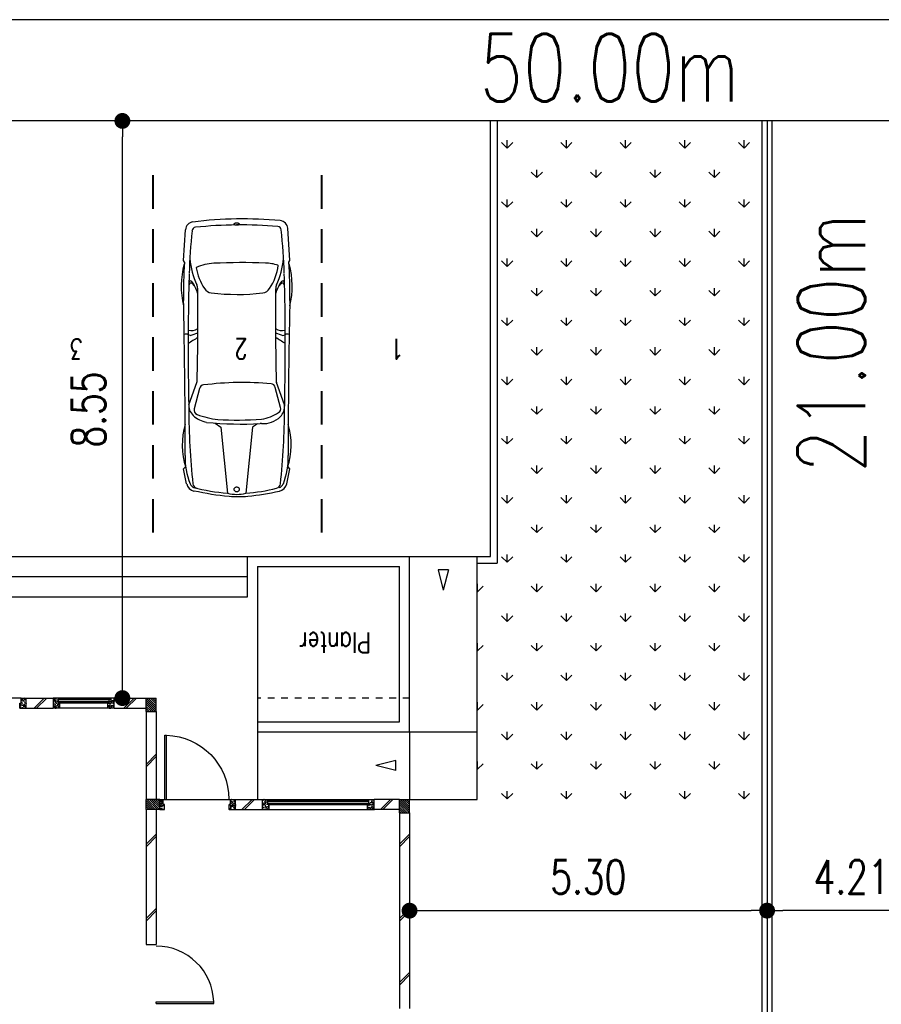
# Model space of a CAD drawing. Header units: millimetres. Extents: x 301 to 1479, y 491 to 1341.
# Tile 8 of 256: x 356 to 369, y 558 to 572. Entities that reach past the tile are written whole.
import ezdxf

# ---------------------------------------------------------------- set-up
doc = ezdxf.new("R2010")
doc.units = ezdxf.units.MM
doc.header["$LTSCALE"] = 1.5
doc.header["$MEASUREMENT"] = 0
doc.linetypes.add('HIDDEN', pattern=[0.375, 0.25, -0.125])
for name, color, linetype in [('Blk', 7, 'Continuous'), ('Block', 46, 'Continuous'), ('boundary', 3, 'Continuous'), ('Boundary Wall', 64, 'Continuous'), ('BWCN', 4, 'Continuous'), ('Car Red', 10, 'Continuous'), ('DIM', 6, 'Continuous'), ('DOOR', 3, 'Continuous'), ('Ele', 8, 'Continuous'), ('Hatch Block', 251, 'Continuous'), ('Hatch Col.', 250, 'Continuous'), ('Hatch Stub Col', 251, 'Continuous'), ('Kerb', 251, 'Continuous'), ('Paving Block', 251, 'Continuous'), ('ROAD', 8, 'Continuous'), ('TEXT', 7, 'Continuous'), ('WINDOW', 1, 'Continuous')]:
    doc.layers.add(name, color=color, linetype=linetype)
doc.styles.add('RS1', font='romans.shx', dxfattribs={"width": 0.75, "height": 0.5})
doc.styles.add('RS2', font='romans.shx', dxfattribs={"width": 0.75, "height": 1})
doc.styles.add('RS2-150', font='ROMANS.shx', dxfattribs={"width": 0.75, "height": 300})
doc.dimstyles.new('Souillac5', dxfattribs={"dimscale": 0.5, "dimtxt": 0.5, "dimasz": 0.47, "dimexe": 0, "dimexo": 1, "dimgap": 0.5, "dimtad": 1, "dimzin": 0, "dimdsep": 46, "dimtxsty": 'RS1', "dimblk": 'DOT', "dimcen": 3, "dimse1": 1, "dimse2": 1, "dimclrd": 6, "dimclre": 6, "dimclrt": 7, "dimaunit": 1, "dimadec": 0, "dimazin": 0, "dimtfac": 1, "dimtofl": 0, "dimtmove": 1, "dimatfit": 3, "dimfxl": 1, "dimtolj": 1, "dimtzin": 0, "dimlwe": -1, "dimarcsym": 0})
pattern_1 = [(315, (662150.55, 26796.247), (15.4679608, 15.4679608), [])]
pattern_2 = [(50, (662150.55, 26796.247), (71.726018, -6.2752135), [7.5, -82.5]), (355, (662150.55, 26796.25), (-13.875133, 75.219213), [6, -66]), (100.451444, (662156.53, 26795.724), (57.850885, 68.943999), [6.374019, -70.114211]), (46.1842, (662150.55, 26816.25), (106.724133, -16.551928), [11.25, -123.75]), (96.635635, (662159.44, 26814.87), (93.466195, 97.41186), [9.561034, -105.171376]), (351.184164, (662150.55, 26816.25), (93.466195, 97.41186), [9, -99]), (21, (662160.55, 26811.247), (59.690705, -40.261889), [7.5, -82.5]), (326, (662160.55, 26811.25), (24.331533, 72.5150045), [6, -66]), (71.451445, (662165.525, 26807.89), (84.022238, 32.253115), [6.374019, -70.114211]), (37.5, (662150.55, 26796.247), (1.2159855, 33.2893854), [0, -65.2, 0, -67, 0, -66.25]), (7.5, (662150.55, 26796.247), (26.3069537, 39.4411712), [0, -38.2, 0, -63.7, 0, -25.25]), (327.5, (662128.25, 26796.247), (53.3822436, -2.2554872), [0, -25, 0, -78, 0, -103.5]), (317.5, (662118.25, 26796.247), (58.318617, 10.0104982), [0, -32.5, 0, -51.8, 0, -73.5])]

# ---------------------------------------------------------------- blocks, each defined once
blk = doc.blocks.new('_DOT')
at = {"color": 0, "linetype": 'ByBlock'}
blk.add_line((-0.5, 0), (-1, 0), dxfattribs=at)
at = {"color": 0, "linetype": 'ByBlock', "const_width": 0.5}
blk.add_lwpolyline([(-0.25, 0, 1), (0.25, 0, 1)], format="xyb", close=True, dxfattribs=at)
blk = doc.blocks.new('*D260')
at = {"layer": 'DEFPOINTS', "color": 0, "transparency": 16777216}
for p in [(367.288, 561.428), (367.288, 559.066), (361.993, 558.228)]:
    blk.add_point(p, dxfattribs=at)
at = {"layer": 'DIM', "color": 6, "lineweight": -2, "transparency": 16777216}
blk.add_line((362.228, 559.066), (367.053, 559.066), dxfattribs=at)
at = {"layer": 'DIM', "color": 6, "lineweight": -2, "transparency": 16777216, "xscale": 0.235, "yscale": 0.235, "zscale": 0.235, "rotation": 180}
blk.add_blockref('_DOT', (361.993, 559.066), dxfattribs=at)
at = {"layer": 'DIM', "color": 6, "lineweight": -2, "transparency": 16777216, "xscale": 0.235, "yscale": 0.235, "zscale": 0.235}
blk.add_blockref('_DOT', (367.288, 559.066), dxfattribs=at)
at = {"layer": 'DIM', "color": 7, "transparency": 16777216, "insert": (364.64, 559.566), "char_height": 0.5, "attachment_point": 5, "style": 'RS1'}
blk.add_mtext('\\A1;5.30', dxfattribs=at)
blk = doc.blocks.new('Dr1000')
at = {"layer": 'DOOR'}
for p, q in [((-50, 0), (-50, 950)), ((-25, 950), (-50, 950)), ((-25, 0), (-25, 950)), ((-25, 0), (-50, 0))]:
    blk.add_line(p, q, dxfattribs=at)
blk.add_arc((-24, 0), 951, 91.542, 179.9858, dxfattribs=at)
blk = doc.blocks.new('Dr900')
at = {"layer": 'DOOR'}
for p, q in [((-50, 0), (-50, 850)), ((-25, 850), (-50, 850)), ((-25, 0), (-25, 850)), ((-25, 0), (-50, 0))]:
    blk.add_line(p, q, dxfattribs=at)
blk.add_arc((-24, 0), 851, 91.728, 179.9822, dxfattribs=at)
blk = doc.blocks.new('PL')
at = {"layer": 'Blk', "linetype": 'Continuous', "const_width": 0.03}
for points in [[(-4.8, 0), (-5.3, 0)], [(-4, 0), (-4.5, 0)], [(-3.2, 0), (-3.7, 0)], [(-2.4, 0), (-2.9, 0)], [(-1.6, 0), (-2.1, 0)], [(-0.8, 0), (-1.3, 0)], [(0, 0), (-0.5, 0)]]:
    blk.add_lwpolyline(points, dxfattribs=at)
blk = doc.blocks.new('Car-13')
for p, q in [((-235, -1084), (-132, -54)), ((259, -1084), (156, -54)), ((-768, -201), (-819, -433)), ((792, -201), (843, -433)), ((-819, -433), (-784, -470)), ((843, -433), (807, -470)), ((-313, -1138), (-235, -1084)), ((350, -1147), (259, -1084)), ((-733, -1432), (-610, -1781)), ((757, -1432), (634, -1781)), ((-709, -2512), (-743, -2525)), ((733, -2512), (767, -2525)), ((-802, -3657), (-818, -3682)), ((-818, -3682), (-784, -4186)), ((842, -3682), (810, -4164)), ((826, -3657), (842, -3682))]:
    blk.add_line(p, q)
for points in [[(12, -79, 0.077774), (-5, -82, 0.087367), (-19, -89, 0.10556), (-29, -101, 0.144265), (-32, -113, 0.123386), (-29, -125, 0.10556), (-19, -137, 0.087367), (-5, -144, 0.077774), (12, -146, 0.077774), (29, -144, 0.087367), (43, -137, 0.10556), (52, -125, 0.123386), (56, -113, 0.123386), (52, -100, 0.10556), (43, -89, 0.087367), (29, -82, 0.077774)], [(-672, -1391), (-590, -1703, 0.315053), (-525, -1759, 0.054768), (528, -1742, 0.30668), (592, -1687), (674, -1371, 0.382439), (629, -1282, 0.062191), (308, -1203, 0.035795), (-375, -1209, 0.114368), (-641, -1310, 0.3193)], [(-435, -3644, 0.01873), (370, -3640, 0.093671), (640, -3576, 0.345264), (643, -3571, 0.098906), (516, -3247, 0.223001), (408, -3179, 0.061314), (-394, -3178, 0.223205), (-502, -3246, 0.108603), (-635, -3604, 0.362599), (-631, -3609, 0.07147)], [(12, -4238, 0.034857), (-6, -4239, 0.046827), (-18, -4242, 0.089953), (-29, -4248, 0.263132), (-31, -4253, 0.225039), (-29, -4257, 0.089953), (-18, -4263, 0.046827), (-6, -4266, 0.034857), (12, -4267, 0.034857), (30, -4266, 0.046827), (42, -4263, 0.089953), (53, -4257, 0.225039), (55, -4253, 0.225039), (53, -4248, 0.089953), (42, -4242, 0.046827), (30, -4239, 0.034857)]]:
    blk.add_lwpolyline(points, format="xyb", close=True)
for centre, radius, start, end in [((-6, -1568), 1568, 84.9797, 95.625), ((-621, -234), 150, 102.6762, 167.4981), ((-622, -237), 100, 104.9975, 158.1722), ((-591, -209), 80, 104.2028, 173.9032), ((240, -4061), 4074, 95.625, 102.6762), ((60, -2782), 2734, 94.0192, 104.2028), ((12, -591), 556, 75.0457, 104.9543), ((-222, -4025), 4034, 77.1343, 84.9797), ((-36, -2782), 2734, 74.708, 85.9808), ((615, -209), 80, 6.0968, 75.7972), ((646, -237), 100, 21.8278, 75.0025), ((645, -234), 150, 12.5019, 77.3238), ((279, -598), 1071, 158.1722, 182.2002), ((10543, -1398), 11278, 173.9032, 179.8646), ((-10519, -1398), 11278, 0.1354, 6.0968), ((-255, -598), 1071, 357.7998, 21.8278), ((324, -808), 1161, 162.1748, 196.0881), ((-300, -808), 1161, 343.9119, 17.8252), ((-112947, -626), 112157, 359.50702, 359.99324), ((112971, -626), 112157, 180.00676, 180.49298), ((-399, -1532), 393, 86.6923, 133.2127), ((-364, -940), 200, 266.6923, 273.1829), ((-55, -6510), 5378, 84.2844, 93.1829), ((423, -1552), 393, 46.7873, 81.5619), ((39107, -2231), 39851, 178.7606, 180.4179), ((-510, -1406), 224, 134.4397, 186.4894), ((534, -1426), 224, 353.5106, 45.5603), ((-39083, -2231), 39851, 359.5821, 1.2394), ((-112947, -626), 112157, 358.75617, 359.50702), ((112971, -626), 112157, 180.49298, 181.24383), ((-704, -1815), 100, 1.2781, 19.4134), ((-43774, -2775), 43181, 359.3789, 1.2781), ((43798, -2775), 43181, 178.7219, 180.6211), ((728, -1815), 100, 160.5866, 178.7219), ((305, -882), 1834, 235.1094, 240.6332), ((-281, -882), 1834, 299.3668, 304.8906), ((-782, -2457), 78.4, 251.733, 299.9766), ((27814, -2585), 28558, 179.8389, 181.7734), ((-699, -2773), 183, 54.9681, 103.9888), ((-2458, -7461), 5249, 69.2061, 70.5361), ((2482, -7461), 5249, 109.4639, 110.7939), ((723, -2773), 183, 76.0112, 125.0319), ((-27791, -2585), 28558, 358.2266, 0.1611), ((806, -2457), 78.4, 240.0234, 288.267), ((391, -3281), 1245, 165.7211, 196.1911), ((5599, -3200), 6417, 178.7562, 184.0857), ((-5575, -3200), 6417, 355.9143, 1.2438), ((-367, -3281), 1245, 343.8089, 14.2789), ((-1192, -2989), 624, 324.2577, 342.6775), ((1216, -2989), 624, 197.3225, 215.7423), ((-707, -3338), 27.1, 196.8433, 324.2577), ((-701, -3298), 31.1, 194.3592, 314.3601), ((653, -3857), 1379, 156.2725, 173.969), ((-790, -3207), 159, 314.3601, 330.4248), ((-746, -3242), 150, 336.2725, 359.3789), ((770, -3242), 150, 180.6211, 203.7275), ((-629, -3857), 1379, 6.031, 23.7275), ((814, -3207), 159, 209.5752, 225.6399), ((725, -3298), 31.1, 225.6399, 345.6408), ((731, -3338), 27.1, 215.7423, 343.1567), ((11562, -2992), 12301, 182.2741, 185.4534), ((-11538, -2992), 12301, 354.6076, 357.7259), ((-654, -4177), 130, 183.8626, 264.9145), ((-624, -4155), 60, 185.4534, 265.2675), ((-93, 2132), 6464, 264.9145, 277.0071), ((-57, 2688), 6926, 265.2675, 275.9002), ((649, -4142), 60, 275.9002, 354.6076), ((680, -4155), 130, 277.0071, 356.1374)]:
    blk.add_arc(centre, radius, start, end)
blk = doc.blocks.new('MPH')
at = {"layer": 'Hatch Col.'}
h = blk.add_hatch(dxfattribs=at)
h.set_pattern_fill('ANSI31', color=256, scale=175, angle=-90)
h.set_pattern_definition(pattern_1)
h.paths.add_polyline_path([(51401, 4521), (51551, 4521), (51551, 4721), (51401, 4721)])
h = blk.add_hatch(dxfattribs=at)
h.set_pattern_fill('ANSI31', color=256, scale=175, angle=-90)
h.set_pattern_definition(pattern_1)
h.paths.add_polyline_path([(55301, 4521), (55301, 4671), (55101, 4671), (55101, 4521)])
h = blk.add_hatch(dxfattribs=at)
h.set_pattern_fill('ANSI31', color=256, scale=175, angle=-90)
h.set_pattern_definition(pattern_1)
h.paths.add_polyline_path([(55151, 3021), (55301, 3021), (55301, 3221), (55151, 3221)])
at = {"layer": 'Hatch Stub Col', "linetype": 'ByBlock'}
h = blk.add_hatch(dxfattribs=at)
h.set_pattern_fill('AR-CONC', color=256, scale=10, angle=720)
h.set_pattern_definition(pattern_2)
h.paths.add_polyline_path([(52021, 4671), (51926, 4671), (51926, 4521), (52001, 4521), (52001, 4596), (52021, 4596)])
h = blk.add_hatch(dxfattribs=at)
h.set_pattern_fill('AR-CONC', color=256, scale=10, angle=720)
h.set_pattern_definition(pattern_2)
h.paths.add_polyline_path([(53576, 4671), (53481, 4671), (53481, 4596), (53501, 4596), (53501, 4521), (53576, 4521)])
h = blk.add_hatch(dxfattribs=at)
h.set_pattern_fill('AR-CONC', color=256, scale=10, angle=720)
h.set_pattern_definition(pattern_2)
h.paths.add_polyline_path([(54071, 4671), (53976, 4671), (53976, 4521), (54051, 4521), (54051, 4596), (54071, 4596)])
h = blk.add_hatch(dxfattribs=at)
h.set_pattern_fill('AR-CONC', color=256, scale=10, angle=720)
h.set_pattern_definition(pattern_2)
h.paths.add_polyline_path([(55101, 4671), (55031, 4671), (55031, 4596), (55051, 4596), (55051, 4521), (55101, 4521)])
h = blk.add_hatch(dxfattribs=at)
h.set_pattern_fill('AR-CONC', color=256, scale=10, angle=720)
h.set_pattern_definition(pattern_2)
h.paths.add_polyline_path([(55871, 3171), (55776, 3171), (55776, 3021), (55851, 3021), (55851, 3096), (55871, 3096)])
h = blk.add_hatch(dxfattribs=at)
h.set_pattern_fill('AR-CONC', color=256, scale=10, angle=720)
h.set_pattern_definition(pattern_2)
h.paths.add_polyline_path([(56676, 3171), (56581, 3171), (56581, 3096), (56601, 3096), (56601, 3021), (56676, 3021)])
h = blk.add_hatch(dxfattribs=at)
h.set_pattern_fill('AR-CONC', color=256, scale=10, angle=720)
h.set_pattern_definition(pattern_2)
h.paths.add_polyline_path([(57171, 3171), (57076, 3171), (57076, 3021), (57151, 3021), (57151, 3096), (57171, 3096)])
at = {"layer": 'Block', "linetype": 'ByBlock'}
for p, q in [((51401, 4721), (51401, 7621)), ((51551, 4721), (51551, 7621)), ((55301, 6671), (55151, 6671)), ((55151, 4671), (55151, 6671)), ((55301, 4671), (55301, 6671)), ((51551, 4671), (51926, 4671)), ((53976, 4671), (53576, 4671)), ((51551, 4521), (51926, 4521)), ((53976, 4521), (53576, 4521)), ((55151, 3221), (55151, 4521)), ((55301, 3221), (55301, 4521)), ((55776, 3171), (55301, 3171)), ((57076, 3171), (56676, 3171)), ((55776, 3021), (55301, 3021)), ((57076, 3021), (56676, 3021))]:
    blk.add_line(p, q, dxfattribs=at)
at = {"layer": 'BWCN'}
for p, q in [((51551, 4721), (51401, 4721)), ((51401, 4721), (51401, 4521)), ((51551, 4721), (51551, 4521)), ((51926, 4671), (51926, 4521)), ((52021, 4671), (51926, 4671)), ((52021, 4671), (52021, 4596)), ((53481, 4671), (53481, 4596)), ((53576, 4671), (53481, 4671)), ((53576, 4671), (53576, 4521)), ((54071, 4671), (53976, 4671)), ((53976, 4671), (53976, 4521)), ((54071, 4671), (54071, 4596)), ((55101, 4671), (55031, 4671)), ((55031, 4671), (55031, 4596)), ((55101, 4671), (55101, 4521)), ((55101, 4671), (55301, 4671)), ((55301, 4671), (55301, 4521)), ((52001, 4596), (52001, 4521)), ((52021, 4596), (52001, 4596)), ((53481, 4596), (53501, 4596)), ((53501, 4596), (53501, 4521)), ((54051, 4596), (54051, 4521)), ((54071, 4596), (54051, 4596)), ((55031, 4596), (55051, 4596)), ((55051, 4596), (55051, 4521)), ((51551, 4521), (51401, 4521)), ((52001, 4521), (51926, 4521)), ((53576, 4521), (53501, 4521)), ((54051, 4521), (53976, 4521)), ((55101, 4521), (55051, 4521)), ((55101, 4521), (55301, 4521)), ((55301, 3221), (55151, 3221)), ((55151, 3221), (55151, 3021)), ((55301, 3221), (55301, 3021)), ((55776, 3171), (55871, 3171)), ((55851, 3096), (55851, 3021)), ((55871, 3096), (55851, 3096)), ((55871, 3171), (55871, 3096)), ((56581, 3171), (56581, 3096)), ((56581, 3171), (56676, 3171)), ((56581, 3096), (56601, 3096)), ((56601, 3096), (56601, 3021)), ((57171, 3171), (57076, 3171)), ((57076, 3171), (57076, 3021)), ((57151, 3096), (57151, 3021)), ((57171, 3096), (57151, 3096)), ((57171, 3171), (57171, 3096)), ((55301, 3021), (55151, 3021)), ((55776, 3021), (55851, 3021)), ((56601, 3021), (56676, 3021)), ((57151, 3021), (57076, 3021))]:
    blk.add_line(p, q, dxfattribs=at)
at = {"layer": 'BWCN', "linetype": 'ByBlock'}
for p, q in [((55776, 3171), (55776, 3021)), ((56676, 3021), (56676, 3171))]:
    blk.add_line(p, q, dxfattribs=at)
at = {"layer": 'Ele'}
for p, q in [((53481, 4671), (52021, 4671)), ((53501, 4591), (52001, 4591)), ((53501, 4531), (52001, 4531)), ((53481, 4596), (52021, 4596)), ((51401, 4521), (50401, 4521)), ((50401, 4521), (50401, 921)), ((51401, 3521), (51401, 4521)), ((53501, 4521), (52001, 4521)), ((53651, 1071), (53651, 4521)), ((55051, 4521), (54051, 4521)), ((51401, 3521), (50401, 3521)), ((53651, 3521), (51401, 3521)), ((51401, 3521), (51401, 921)), ((53651, 3371), (51551, 3371)), ((51551, 3371), (51551, 1071)), ((55851, 3091), (56601, 3091)), ((55871, 3171), (56581, 3171)), ((55871, 3096), (56581, 3096)), ((55851, 3031), (56601, 3031)), ((55851, 3021), (56601, 3021)), ((57151, 3021), (58651, 3021)), ((65101, 1521), (53801, 1521)), ((53801, 1521), (53801, 921)), ((65101, 1221), (53801, 1221)), ((53651, 1071), (51551, 1071)), ((53801, 921), (50401, 921)), ((65851, 921), (53801, 921))]:
    blk.add_line(p, q, dxfattribs=at)
at = {"layer": 'Ele', "linetype": 'HIDDEN', "ltscale": 25}
blk.add_line((51401, 3021), (53651, 3021), dxfattribs=at)
at = {"layer": 'Hatch Block'}
for p, q in [((51401, 7123), (51551, 7273)), ((51401, 7087), (51551, 7237)), ((51401, 6174), (51551, 6324)), ((51401, 6138), (51551, 6288)), ((55151, 6174), (55301, 6324)), ((55151, 6138), (55301, 6288)), ((51401, 5073), (51551, 5223)), ((51401, 5037), (51551, 5187)), ((55151, 5073), (55301, 5223)), ((55151, 5037), (55301, 5187)), ((51646, 4521), (51796, 4671)), ((51682, 4521), (51832, 4671)), ((53697, 4521), (53847, 4671)), ((53733, 4521), (53883, 4671)), ((55151, 3888), (55301, 4038)), ((55151, 3853), (55301, 4003)), ((55445, 3021), (55595, 3171)), ((55480, 3021), (55630, 3171)), ((56774, 3021), (56924, 3171)), ((56810, 3021), (56960, 3171))]:
    blk.add_line(p, q, dxfattribs=at)
at = {"layer": 'Kerb', "linetype": 'Continuous'}
for p, q in [((50101, -5532), (50101, 1021)), ((50401, 1021), (50101, 1021)), ((50201, 921), (50201, -5532)), ((50401, 921), (50201, 921))]:
    blk.add_line(p, q, dxfattribs=at)
at = {"layer": 'Paving Block', "linetype": 'ByBlock'}
for p, q in [((51602, 4096), (51602, 3946)), ((51602, 4096), (51902, 4021)), ((51602, 3946), (51902, 4021)), ((50826, 1122), (50901, 1422)), ((50976, 1122), (50901, 1422)), ((50826, 1122), (50976, 1122))]:
    blk.add_line(p, q, dxfattribs=at)
at = {"layer": 'WINDOW'}
for p, q in [((53501, 4576), (52001, 4576)), ((53501, 4546), (52001, 4546))]:
    blk.add_line(p, q, dxfattribs=at)
at = {"layer": 'WINDOW', "ltscale": 20}
for p, q in [((55851, 3076), (56601, 3076)), ((55851, 3046), (56601, 3046))]:
    blk.add_line(p, q, dxfattribs=at)
at = {"layer": 'Blk', "linetype": 'Continuous', "xscale": 999.9999999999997, "yscale": 999.9999999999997, "zscale": 999.9999999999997, "rotation": 270}
for p in [(52701, -4729), (55201, -4729)]:
    blk.add_blockref('PL', p, dxfattribs=at)
at = {"layer": 'Car Red', "xscale": 0.9499999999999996, "yscale": 0.9499999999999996, "zscale": 0.9499999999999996}
blk.add_blockref('Car-13', (53949, 35), dxfattribs=at)
at = {"layer": 'DOOR', "linetype": 'ByBlock', "rotation": 90}
blk.add_blockref('Dr900', (55151, 7571), dxfattribs=at)
at = {"layer": 'DOOR', "linetype": 'ByBlock', "xscale": -0.9999999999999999, "rotation": 180}
blk.add_blockref('Dr1000', (55051, 4521), dxfattribs=at)
at = {"layer": 'TEXT', "style": 'RS2-150', "width": 0.75}
for s, p in [('Planter', (51972, 2050)), ('1', (51488, -2303)), ('2', (53799, -2303)), ('3', (56238, -2303))]:
    blk.add_text(s, height=300, dxfattribs=at).set_placement(p)
blk = doc.blocks.new('*D934')
at = {"layer": 'DEFPOINTS', "color": 0, "transparency": 16777216}
for p in [(357.74, 570.769), (357.913, 570.769), (357.913, 562.216)]:
    blk.add_point(p, dxfattribs=at)
at = {"layer": 'DIM', "color": 6, "lineweight": -2, "transparency": 16777216}
blk.add_line((357.74, 562.451), (357.74, 570.534), dxfattribs=at)
at = {"layer": 'DIM', "color": 6, "lineweight": -2, "transparency": 16777216, "xscale": 0.235, "yscale": 0.235, "zscale": 0.235}
for p, rotation in [((357.74, 570.769), 90), ((357.74, 562.216), 270)]:
    blk.add_blockref('_DOT', p, dxfattribs=dict(at, rotation=rotation))
at = {"layer": 'DIM', "color": 7, "transparency": 16777216, "insert": (357.24, 566.492), "char_height": 0.5, "attachment_point": 5, "rotation": 90, "style": 'RS1'}
blk.add_mtext('\\A1;8.55', dxfattribs=at)
blk = doc.blocks.new('*D940')
at = {"color": 6, "lineweight": -2, "transparency": 16777216}
blk.add_line((371.265, 559.066), (367.523, 559.066), dxfattribs=at)
at = {"layer": 'DEFPOINTS', "color": 0, "transparency": 16777216}
for p in [(367.288, 559.066), (371.5, 559.066), (371.5, 559.066)]:
    blk.add_point(p, dxfattribs=at)
at = {"color": 6, "lineweight": -2, "transparency": 16777216, "xscale": 0.235, "yscale": 0.235, "zscale": 0.235, "rotation": 180}
blk.add_blockref('_DOT', (367.288, 559.066), dxfattribs=at)
at = {"color": 6, "lineweight": -2, "transparency": 16777216, "xscale": 0.235, "yscale": 0.235, "zscale": 0.235}
blk.add_blockref('_DOT', (371.5, 559.066), dxfattribs=at)
at = {"color": 7, "transparency": 16777216, "insert": (368.54, 559.566), "char_height": 0.5, "attachment_point": 5, "style": 'RS1'}
blk.add_mtext('\\A1;4.21', dxfattribs=at)

msp = doc.modelspace()

# ---------------------------------------------------------------- hatches: boundary and pattern name
at = {"transparency": 33554559}
h = msp.add_hatch(dxfattribs=at)
h.set_pattern_fill('GRASS', color=104, scale=0.62)
h.paths.add_polyline_path([(367.2126, 570.769), (363.2926, 570.769), (363.2926, 564.2156), (362.9926, 564.2156), (362.9926, 560.7156), (367.2126, 560.7156)])

# ---------------------------------------------------------------- linework, layer by layer
at = {"layer": 'boundary'}
msp.add_line((367.2876, 570.769), (367.2876, 549.769), dxfattribs=at)
at = {"layer": 'Boundary Wall'}
for p, q in [((367.2126, 549.919), (367.2126, 570.769)), ((367.3626, 549.919), (367.3626, 570.769))]:
    msp.add_line(p, q, dxfattribs=at)
at = {"layer": 'ROAD'}
for p, q in [((489.8337, 572.269), (335.5118, 572.269)), ((489.8337, 570.769), (335.0411, 570.769))]:
    msp.add_line(p, q, dxfattribs=at)

# ---------------------------------------------------------------- block references
at = {"layer": 'Blk', "xscale": 0.001, "yscale": 0.001, "zscale": 0.001, "rotation": 180}
msp.add_blockref('MPH', (413.3934, 565.2364), dxfattribs=at)

# ---------------------------------------------------------------- texts
at = {"layer": 'TEXT', "style": 'RS2', "width": 0.75}
for s, rotation, p in [('50.00m', 0.01044, (363.0297, 571.0583)), ('21.00m', 89.94887, (368.7385, 565.5519))]:
    msp.add_text(s, height=1, rotation=rotation, dxfattribs=at).set_placement(p)

# ---------------------------------------------------------------- dimensions: what is measured, and where the dimension line sits
dim = msp.add_linear_dim(base=(371.5001, 559.066), p1=(367.2876, 559.066), p2=(371.5001, 559.066), dimstyle='Souillac5', override={"dimjust": 1})
dim.commit()
dim.dimension.update_dxf_attribs({"geometry": '*D940', "text_midpoint": (368.5405, 559.566)})
at = {"layer": 'DIM'}
dim = msp.add_linear_dim(base=(357.7398, 570.769), p1=(357.9131, 562.2156), p2=(357.9131, 570.769), angle=90, dimstyle='Souillac5', dxfattribs=at)
dim.commit()
dim.dimension.update_dxf_attribs({"geometry": '*D934', "text_midpoint": (357.2398, 566.4923)})
dim = msp.add_linear_dim(base=(367.28761114, 559.0659976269), p1=(361.9926111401, 558.2277156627), p2=(367.28761114, 561.4284484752), dimstyle='Souillac5', dxfattribs=at)
dim.commit()
dim.dimension.update_dxf_attribs({"geometry": '*D260', "text_midpoint": (364.64011114, 559.5659976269)})

doc.saveas('drawing.dxf')
